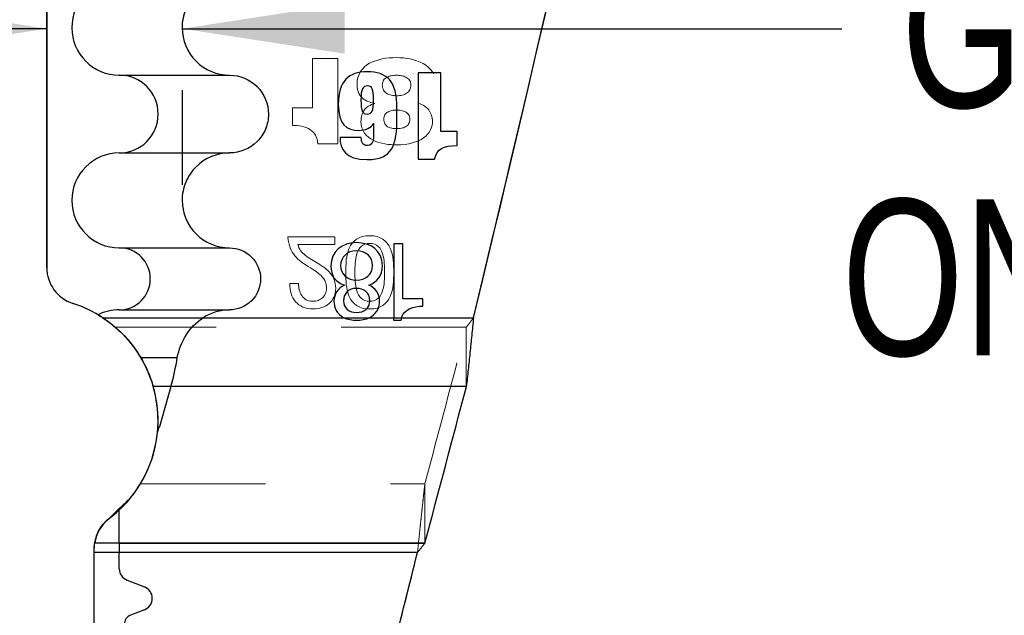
# Model space of a CAD drawing. Header units: inches. Extents: x 0.1 to 87.3, y 0.1 to 33.9.
# Tile 167 of 174: x 70.855 to 71.643, y 24.661 to 25.138. Entities that reach past the tile are written whole.
import ezdxf

# ---------------------------------------------------------------- set-up
doc = ezdxf.new("R2010")
doc.units = ezdxf.units.IN
doc.header["$MEASUREMENT"] = 0
doc.linetypes.add('HIDDEN', pattern=[0.075, 0.05, -0.025])
doc.layers.add('NOTES', color=5, linetype='Continuous')
doc.styles.add('SLDTEXTSTYLE0', font='TXT', dxfattribs={"width": 0.75})
doc.dimstyles.new('SLDDIMSTYLE2', dxfattribs={"dimtxt": 0.125, "dimasz": 0.13, "dimexe": 0, "dimexo": 0.0625, "dimgap": 0.03125, "dimtad": 0, "dimtih": 1, "dimtoh": 1, "dimdec": 4, "dimrnd": 1e-09, "dimzin": 12, "dimdsep": 46, "dimtxsty": 'SLDTEXTSTYLE0', "dimsah": 1, "dimcen": 0.09, "dimadec": 0, "dimazin": 3, "dimtfac": 1, "dimtdec": 4, "dimtmove": 0, "dimatfit": 0, "dimfxl": 1, "dimfrac": 2, "dimtolj": 1, "dimtzin": 12, "dimarcsym": 0})
doc.dimstyles.new('SLDDIMSTYLE5', dxfattribs={"dimtxt": 0.125, "dimasz": 0.13, "dimexe": 0, "dimexo": 0.0625, "dimgap": 0.03125, "dimtad": 0, "dimtih": 1, "dimtoh": 1, "dimdec": 4, "dimrnd": 1e-09, "dimzin": 4, "dimdsep": 46, "dimtxsty": 'SLDTEXTSTYLE0', "dimsah": 1, "dimcen": 0.09, "dimadec": 0, "dimazin": 1, "dimtfac": 1, "dimtdec": 4, "dimtmove": 0, "dimatfit": 0, "dimfxl": 1, "dimfrac": 2, "dimtolj": 1, "dimtzin": 12, "dimarcsym": 0})

# ---------------------------------------------------------------- blocks, each defined once
blk = doc.blocks.new('_D_20')
at = {"layer": 'NOTES'}
for p, q in [((70.87659, 25.44882), (70.44067, 25.44882)), ((70.89659, 25.44882), (71.14659, 25.44882)), ((70.89659, 25.39954), (70.89659, 25.32382))]:
    blk.add_line(p, q, dxfattribs=at)
for points in [[(70.87659, 25.44882), (70.74659, 25.46882), (70.74659, 25.42882)], [(70.89659, 25.44882), (71.02659, 25.42882), (71.02659, 25.46882)]]:
    blk.add_solid(points, dxfattribs=at)
at = {"layer": 'NOTES', "char_height": 0.125, "attachment_point": 1, "style": 'SLDTEXTSTYLE0'}
for s, insert in [('.0200', (69.34901, 25.90761)), ('MINUS ~.012"', (69.04267, 25.70917)), ('OF BREAK CONDITION', (68.67297, 25.51074)), ('GRIND STOCK', (68.97861, 25.3123)), ('(.008" MIN)', (69.12783, 25.11386))]:
    blk.add_mtext(s, dxfattribs=dict(at, insert=insert))
blk = doc.blocks.new('_D_21')
at = {"layer": 'NOTES'}
for p, q in [((70.87659, 25.13064), (70.62659, 25.13064)), ((70.98481, 25.13064), (71.51254, 25.13064)), ((70.98481, 25.08143), (70.98481, 25.00564))]:
    blk.add_line(p, q, dxfattribs=at)
for points in [[(70.87659, 25.13064), (70.74659, 25.15064), (70.74659, 25.11064)], [(70.98481, 25.13064), (71.11481, 25.11064), (71.11481, 25.15064)]]:
    blk.add_solid(points, dxfattribs=at)
at = {"layer": 'NOTES', "char_height": 0.125, "attachment_point": 1, "style": 'SLDTEXTSTYLE0'}
for s, insert in [('.1082', (71.90733, 25.39099)), ('GRIND STOCK', (71.56003, 25.19255)), ('ON SHEAR SIDE', (71.51254, 24.99412))]:
    blk.add_mtext(s, dxfattribs=dict(at, insert=insert))

msp = doc.modelspace()

# ---------------------------------------------------------------- linework, layer by layer
at = {"color": 7, "linetype": 'Continuous', "lineweight": 25}
for p, q in [((70.87659, 25.6145), (70.87659, 24.9394)), ((70.87659, 24.9394), (70.87659, 25.6145)), ((71.19173, 25.09523), (71.17364, 25.09523)), ((71.17364, 25.09523), (71.17364, 25.02636)), ((71.19173, 25.04834), (71.19173, 25.09523)), ((70.93459, 25.09343), (71.0228, 25.09343)), ((71.13778, 25.05467), (71.13797, 25.05467)), ((71.20476, 25.04834), (71.19173, 25.04834)), ((71.20476, 25.03706), (71.20476, 25.04834)), ((71.12806, 25.04359), (71.11113, 25.04359)), ((70.93459, 25.03123), (71.0228, 25.03123)), ((71.17364, 25.02636), (71.18667, 25.02636)), ((70.93459, 24.95524), (71.0228, 24.95524)), ((71.1615, 24.95838), (71.15415, 24.95838)), ((71.15415, 24.95838), (71.15415, 24.8993)), ((71.1615, 24.91444), (71.1615, 24.95838)), ((71.17742, 24.91444), (71.1615, 24.91444)), ((71.17742, 24.90856), (71.17742, 24.91444)), ((70.93459, 24.90564), (71.0228, 24.90564)), ((70.9214, 24.8993), (71.21791, 24.8993)), ((71.00153, 24.8993), (71.11421, 24.8993)), ((71.11421, 24.8993), (71.13462, 24.8993)), ((71.13462, 24.8993), (71.15415, 24.8993)), ((71.15415, 24.8993), (71.16033, 24.8993)), ((71.15977, 24.89705), (71.15415, 24.89705)), ((71.16033, 24.8993), (71.21791, 24.8993)), ((70.95177, 24.86744), (70.98096, 24.86744)), ((71.21217, 24.84426), (70.96177, 24.84426)), ((70.97587, 24.84426), (70.96664, 24.81197)), ((71.21217, 24.84426), (70.97587, 24.84426)), ((70.96544, 24.81197), (70.96664, 24.81197)), ((70.9265, 24.73866), (70.93286, 24.74517)), ((70.93459, 24.7189), (70.93459, 24.74549)), ((71.179, 24.7189), (70.91488, 24.7189)), ((70.93459, 24.7189), (71.179, 24.7189)), ((70.93459, 24.7189), (70.93459, 24.71147)), ((70.91459, 24.71147), (70.91459, 24.71473)), ((70.91459, 24.71147), (70.91459, 24.71473)), ((70.91459, 24.54239), (70.91459, 24.71147)), ((71.17311, 24.71147), (70.91459, 24.71147)), ((70.91459, 24.54239), (70.91459, 24.71147)), ((70.93459, 24.71147), (70.91459, 24.71147)), ((71.17311, 24.71147), (70.93459, 24.71147)), ((70.93459, 24.69852), (70.93459, 24.71147)), ((70.94084, 24.68936), (70.95467, 24.68394)), ((70.9547, 24.66563), (70.9435, 24.6612))]:
    msp.add_line(p, q, dxfattribs=at)
at = {"color": 7, "linetype": 'HIDDEN', "lineweight": 18}
for p, q in [((71.1095, 25.10672), (71.08909, 25.10672)), ((71.08909, 25.10672), (71.08909, 25.06739)), ((71.08909, 25.10672), (71.08909, 25.06739)), ((71.1095, 25.10672), (71.08909, 25.10672)), ((71.1095, 25.03844), (71.1095, 25.10672)), ((71.1095, 25.03844), (71.1095, 25.10672)), ((71.13894, 25.0709), (71.13894, 25.07072)), ((71.13894, 25.0709), (71.13894, 25.07072)), ((71.17399, 25.07072), (71.17399, 25.0709)), ((71.17399, 25.07072), (71.17399, 25.0709)), ((71.08909, 25.06739), (71.07311, 25.06739)), ((71.07311, 25.06739), (71.07311, 25.05326)), ((71.07311, 25.06739), (71.07311, 25.05326)), ((71.08909, 25.06739), (71.07311, 25.06739)), ((71.09343, 25.03844), (71.1095, 25.03844)), ((71.09343, 25.03844), (71.1095, 25.03844)), ((71.10709, 24.96398), (71.06946, 24.96398)), ((71.10709, 24.96398), (71.06946, 24.96398)), ((71.10709, 24.9579), (71.10709, 24.96398)), ((71.10709, 24.9579), (71.10709, 24.96398)), ((71.07751, 24.9579), (71.10709, 24.9579)), ((71.07751, 24.9579), (71.10709, 24.9579)), ((71.078, 24.92677), (71.07109, 24.92677)), ((71.078, 24.92677), (71.07109, 24.92677)), ((70.9214, 24.8993), (71.21791, 24.8993)), ((70.9214, 24.8993), (71.21791, 24.8993)), ((71.21217, 24.89187), (70.93125, 24.89187)), ((71.21217, 24.89187), (70.93125, 24.89187)), ((71.21217, 24.84426), (71.21217, 24.89187)), ((71.21217, 24.84426), (71.21217, 24.89187)), ((70.95153, 24.7665), (71.179, 24.7665)), ((70.95153, 24.7665), (71.179, 24.7665)), ((71.179, 24.7189), (71.179, 24.7665)), ((71.179, 24.7189), (71.179, 24.7665)), ((71.17311, 24.71147), (70.93459, 24.71147)), ((71.17311, 24.71147), (70.93459, 24.71147))]:
    msp.add_line(p, q, dxfattribs=at)
at = {"color": 7, "linetype": 'Continuous', "lineweight": 25}
for centre, radius, start, end in [((44.42832, 31.36607), 27.55906, 346.428925, 350.611434), ((44.42832, 31.36607), 27.55906, 346.428925, 350.564485), ((70.93459, 25.13143), 0.03799, 90, 270), ((70.93459, 25.06233), 0.0311, 270, 90), ((70.93459, 24.99324), 0.03799, 90, 270), ((70.93459, 24.93044), 0.0248, 270, 90), ((70.90659, 24.9394), 0.03, 179.99999, 252.11214), ((70.90659, 24.9394), 0.03, 179.99999, 252.11214), ((70.86715, 24.81718), 0.09843, 56.55244, 72.11214), ((70.86715, 24.81718), 0.09843, 56.55244, 72.11214), ((70.9348, 24.86603), 0.03961, 90.30546, 115.7653), ((70.86715, 24.81718), 0.09843, 30.70807, 49.3605), ((70.86715, 24.81718), 0.09843, 356.96558, 30.70807), ((70.86715, 24.81718), 0.09843, 307.08395, 15.97311), ((48.03331, 30.9109), 23.95963, 345.022805, 345.332906), ((48.03331, 30.9109), 23.95963, 345.022805, 345.332906), ((70.86715, 24.81718), 0.09843, 313.24951, 354.43121), ((70.94459, 24.71473), 0.03, 127.08395, 171.99932), ((44.42832, 31.36111), 27.55906, 345.782558, 346.037489), ((44.42832, 31.36111), 27.55906, 345.868489, 346.037489), ((70.94443, 24.69852), 0.00984, 180, 248.61032), ((70.95108, 24.67478), 0.00984, 291.58419, 68.61235), ((70.9464, 24.65388), 0.00787, 111.58245, 247.30332)]:
    msp.add_arc(centre, radius, start, end, dxfattribs=at)
at = {"color": 7, "linetype": 'HIDDEN', "lineweight": 18}
msp.add_arc((48.03331, 30.9585), 23.95963, 345.022805, 345.332906, dxfattribs=at)
msp.add_arc((48.03331, 30.9585), 23.95963, 345.022805, 345.332906, dxfattribs=at)
at = {"color": 7, "linetype": 'Continuous', "lineweight": 25}
for centre, major_axis, ratio, start_param, end_param in [((70.88143, 24.8993), (0, 0.14567), 0.700208, 4.324926, 4.491872), ((70.91858, 24.81197), (0.04729, 0.01958), 0.722249, 5.652226, 5.762713)]:
    msp.add_ellipse(centre, major_axis=major_axis, ratio=ratio, start_param=start_param, end_param=end_param, dxfattribs=at)
for points, knots in [([(71.0228, 25.16942), (71.01283, 25.16942), (71.00297, 25.16532), (70.99242, 25.15478), (70.98961, 25.15057), (70.9858, 25.14136), (70.98481, 25.13639), (70.98481, 25.12149), (70.9889, 25.1116), (71.00297, 25.09753), (71.01283, 25.09343), (71.0228, 25.09343)], [0, 0, 0, 0, 0.25, 0.25, 0.375, 0.375, 0.5, 0.5, 0.75, 0.75, 1, 1, 1, 1]), ([(71.11113, 25.04359), (71.11123, 25.03444), (71.11511, 25.02587), (71.13293, 25.02587), (71.15345, 25.02587), (71.15665, 25.03794), (71.15665, 25.05915), (71.15665, 25.06171), (71.15665, 25.06427), (71.15665, 25.06684), (71.15665, 25.08931), (71.14858, 25.09611), (71.13281, 25.09611), (71.11803, 25.09611), (71.10977, 25.08882), (71.10977, 25.07013), (71.10977, 25.05399), (71.11639, 25.04922), (71.12621, 25.04922), (71.13146, 25.04922), (71.13622, 25.05137), (71.13778, 25.05467)], [0.2307692, 0.2307692, 0.2307692, 0.2307692, 0.3076923, 0.3076923, 0.3076923, 0.3846154, 0.3846154, 0.3846154, 0.4615385, 0.4615385, 0.4615385, 0.5384615, 0.5384615, 0.5384615, 0.6153846, 0.6153846, 0.6153846, 0.6923077, 0.6923077, 0.6923077, 0.7692308, 0.7692308, 0.7692308, 0.7692308]), ([(71.0228, 25.09343), (71.03099, 25.09343), (71.0391, 25.09005), (71.05062, 25.07846), (71.05394, 25.0703), (71.05389, 25.05816), (71.05307, 25.05411), (71.04994, 25.04659), (71.04765, 25.04318), (71.03897, 25.03453), (71.03099, 25.03123), (71.0228, 25.03123)], [0, 0, 0, 0, 0.25, 0.25, 0.5, 0.5, 0.625, 0.625, 0.75, 0.75, 1, 1, 1, 1]), ([(71.13293, 25.06226), (71.12913, 25.06226), (71.12786, 25.06469), (71.12786, 25.07354), (71.12786, 25.0824), (71.12952, 25.08483), (71.13293, 25.08483), (71.13672, 25.08483), (71.13797, 25.0824), (71.13797, 25.07354), (71.13797, 25.06469), (71.13632, 25.06226), (71.13293, 25.06226)], [0, 0, 0, 0, 0.25, 0.25, 0.25, 0.5, 0.5, 0.5, 0.75, 0.75, 0.75, 1, 1, 1, 1]), ([(71.13797, 25.05467), (71.13797, 25.05101), (71.13797, 25.04735), (71.13797, 25.04368), (71.13797, 25.0393), (71.13565, 25.03716), (71.13302, 25.03716)], [0.8461538, 0.8461538, 0.8461538, 0.8461538, 0.9230769, 0.9230769, 0.9230769, 1, 1, 1, 1]), ([(71.0228, 25.03123), (71.01283, 25.03123), (71.00297, 25.02713), (70.99242, 25.01659), (70.98961, 25.01238), (70.9858, 25.00318), (70.98481, 24.99821), (70.98481, 24.9833), (70.9889, 24.97341), (71.00297, 24.95934), (71.01283, 24.95524), (71.0228, 24.95524)], [0, 0, 0, 0, 0.25, 0.25, 0.375, 0.375, 0.5, 0.5, 0.75, 0.75, 1, 1, 1, 1]), ([(71.0228, 24.95524), (71.02934, 24.95524), (71.0358, 24.95255), (71.04499, 24.94331), (71.04763, 24.9368), (71.04758, 24.92388), (71.04493, 24.91747), (71.03569, 24.90827), (71.02934, 24.90564), (71.0228, 24.90564)], [0, 0, 0, 0, 0.25, 0.25, 0.5, 0.5, 0.75, 0.75, 1, 1, 1, 1]), ([(71.145, 24.94074), (71.145, 24.95328), (71.13592, 24.95942), (71.12414, 24.95942), (71.11282, 24.95942), (71.10382, 24.95258), (71.10382, 24.94074), (71.10382, 24.93312), (71.10737, 24.92776), (71.11472, 24.92543)], [0, 0, 0, 0, 0.125, 0.125, 0.125, 0.25, 0.25, 0.25, 0.375, 0.375, 0.375, 0.375]), ([(71.12423, 24.92932), (71.11732, 24.92932), (71.11161, 24.93433), (71.11161, 24.941), (71.11161, 24.94783), (71.11679, 24.95293), (71.12414, 24.95293), (71.13177, 24.95293), (71.13722, 24.94844), (71.13722, 24.94108), (71.13722, 24.93399), (71.1315, 24.92932), (71.12423, 24.92932)], [0, 0, 0, 0, 0.25, 0.25, 0.25, 0.5, 0.5, 0.5, 0.75, 0.75, 0.75, 1, 1, 1, 1]), ([(71.11472, 24.92543), (71.10971, 24.92318), (71.10625, 24.91816), (71.10625, 24.9127), (71.10625, 24.90747), (71.1086, 24.9022), (71.11421, 24.8993)], [0.375, 0.375, 0.375, 0.375, 0.5, 0.5, 0.5, 0.5840462, 0.5840462, 0.5840462, 0.5840462]), ([(71.13506, 24.91296), (71.13506, 24.90683), (71.13021, 24.90354), (71.12433, 24.90354), (71.11836, 24.90354), (71.11402, 24.90683), (71.11402, 24.91296), (71.11402, 24.9192), (71.11836, 24.92283), (71.12414, 24.92283), (71.13021, 24.92283), (71.13506, 24.91971), (71.13506, 24.91296)], [0, 0, 0, 0, 0.25, 0.25, 0.25, 0.5, 0.5, 0.5, 0.75, 0.75, 0.75, 1, 1, 1, 1]), ([(71.13462, 24.8993), (71.13947, 24.90181), (71.14284, 24.90636), (71.14284, 24.9127), (71.14284, 24.91824), (71.13937, 24.92335), (71.13428, 24.92543)], [0.6715588, 0.6715588, 0.6715588, 0.6715588, 0.75, 0.75, 0.75, 0.875, 0.875, 0.875, 0.875]), ([(70.91758, 24.9017), (70.92226, 24.89891), (70.92775, 24.89513), (70.93637, 24.88726), (70.93934, 24.88425), (70.94542, 24.87703), (70.94855, 24.87287), (70.95177, 24.86744)], [0, 0, 0, 0, 0.5, 0.5, 0.75, 0.75, 1, 1, 1, 1]), ([(70.9214, 24.8993), (70.92638, 24.89602), (70.93098, 24.89233), (70.93948, 24.88419), (70.9434, 24.87968), (70.95029, 24.87018), (70.95324, 24.86522), (70.95823, 24.85492), (70.96026, 24.84954), (70.96177, 24.84426)], [0, 0, 0, 0, 0.25, 0.25, 0.5, 0.5, 0.75, 0.75, 1, 1, 1, 1]), ([(70.98096, 24.86744), (70.98217, 24.87372), (70.98453, 24.87987), (70.99144, 24.89089), (70.99602, 24.89575), (71.00153, 24.8993)], [0, 0, 0, 0, 0.5, 0.5, 1, 1, 1, 1]), ([(71.13462, 24.8993), (71.13146, 24.89767), (71.12792, 24.89701), (71.12093, 24.89709), (71.11736, 24.89767), (71.11421, 24.8993)], [0, 0, 0, 0, 0.5, 0.5, 1, 1, 1, 1]), ([(71.21791, 24.8993), (71.21768, 24.89695), (71.2172, 24.89225), (71.21648, 24.88521), (71.21576, 24.8782), (71.21505, 24.87125), (71.21433, 24.86436), (71.21361, 24.85755), (71.21289, 24.85083), (71.21241, 24.84645), (71.21217, 24.84426)], [0, 0, 0, 0, 0.12501, 0.250016, 0.37502, 0.500022, 0.62502, 0.750016, 0.87501, 1, 1, 1, 1]), ([(71.21791, 24.8993), (71.21768, 24.89695), (71.2172, 24.89225), (71.21648, 24.88521), (71.21576, 24.8782), (71.21505, 24.87125), (71.21433, 24.86436), (71.21361, 24.85755), (71.21289, 24.85083), (71.21241, 24.84645), (71.21217, 24.84426)], [0, 0, 0, 0, 0.12501, 0.250016, 0.37502, 0.500022, 0.62502, 0.750016, 0.87501, 1, 1, 1, 1]), ([(71.179, 24.7189), (71.17851, 24.71831), (71.17753, 24.71712), (71.17606, 24.71526), (71.17458, 24.71337), (71.1736, 24.7121), (71.17311, 24.71147)], [0, 0, 0, 0, 0.249888, 0.49985, 0.749888, 1, 1, 1, 1]), ([(71.179, 24.7189), (71.17851, 24.71831), (71.17753, 24.71712), (71.17606, 24.71526), (71.17458, 24.71337), (71.1736, 24.7121), (71.17311, 24.71147)], [0, 0, 0, 0, 0.249888, 0.49985, 0.749888, 1, 1, 1, 1])]:
    msp.add_open_spline(points, degree=3, knots=knots, dxfattribs=at)
at = {"color": 7, "linetype": 'HIDDEN', "lineweight": 18}
for points, knots in [([(71.13894, 25.0709), (71.13384, 25.0718), (71.12475, 25.07425), (71.12475, 25.08592), (71.12475, 25.10251), (71.14099, 25.1075), (71.15631, 25.1075), (71.17072, 25.1075), (71.18798, 25.1021), (71.18798, 25.08592), (71.18798, 25.07749), (71.18185, 25.0717), (71.17399, 25.0709)], [0.2, 0.2, 0.2, 0.2, 0.3, 0.3, 0.3, 0.4, 0.4, 0.4, 0.5, 0.5, 0.5, 0.6, 0.6, 0.6, 0.6]), ([(71.13894, 25.0709), (71.13384, 25.0718), (71.12475, 25.07425), (71.12475, 25.08592), (71.12475, 25.10251), (71.14099, 25.1075), (71.15631, 25.1075), (71.17072, 25.1075), (71.18798, 25.1021), (71.18798, 25.08592), (71.18798, 25.07749), (71.18185, 25.0717), (71.17399, 25.0709)], [0.2, 0.2, 0.2, 0.2, 0.3, 0.3, 0.3, 0.4, 0.4, 0.4, 0.5, 0.5, 0.5, 0.6, 0.6, 0.6, 0.6]), ([(71.13894, 25.0709), (71.13384, 25.0718), (71.12475, 25.07425), (71.12475, 25.08592), (71.12475, 25.10251), (71.14099, 25.1075), (71.15631, 25.1075), (71.17072, 25.1075), (71.18798, 25.1021), (71.18798, 25.08592), (71.18798, 25.07749), (71.18185, 25.0717), (71.17399, 25.0709)], [0.2, 0.2, 0.2, 0.2, 0.3, 0.3, 0.3, 0.4, 0.4, 0.4, 0.5, 0.5, 0.5, 0.6, 0.6, 0.6, 0.6]), ([(71.15631, 25.09338), (71.16132, 25.09338), (71.16774, 25.09171), (71.16774, 25.08582), (71.16774, 25.07924), (71.16264, 25.077), (71.15651, 25.077), (71.1506, 25.077), (71.14498, 25.07896), (71.14498, 25.08582), (71.14498, 25.09171), (71.1512, 25.09338), (71.15631, 25.09338)], [0, 0, 0, 0, 0.25, 0.25, 0.25, 0.5, 0.5, 0.5, 0.75, 0.75, 0.75, 1, 1, 1, 1]), ([(71.15631, 25.09338), (71.1512, 25.09338), (71.14498, 25.09171), (71.14498, 25.08582), (71.14498, 25.07896), (71.1506, 25.077), (71.15651, 25.077), (71.16264, 25.077), (71.16774, 25.07924), (71.16774, 25.08582), (71.16774, 25.09171), (71.16132, 25.09338), (71.15631, 25.09338)], [0, 0, 0, 0, 0.25, 0.25, 0.25, 0.5, 0.5, 0.5, 0.75, 0.75, 0.75, 1, 1, 1, 1]), ([(71.15631, 25.09338), (71.16132, 25.09338), (71.16774, 25.09171), (71.16774, 25.08582), (71.16774, 25.07924), (71.16264, 25.077), (71.15651, 25.077), (71.1506, 25.077), (71.14498, 25.07896), (71.14498, 25.08582), (71.14498, 25.09171), (71.1512, 25.09338), (71.15631, 25.09338)], [0, 0, 0, 0, 0.25, 0.25, 0.25, 0.5, 0.5, 0.5, 0.75, 0.75, 0.75, 1, 1, 1, 1]), ([(71.17399, 25.07072), (71.18072, 25.06925), (71.18512, 25.06345), (71.18512, 25.0564), (71.18512, 25.04649), (71.17582, 25.03765), (71.15631, 25.03765), (71.14457, 25.03765), (71.12791, 25.04138), (71.12791, 25.0564)], [0.7, 0.7, 0.7, 0.7, 0.8, 0.8, 0.8, 0.9, 0.9, 0.9, 1, 1, 1, 1]), ([(71.17399, 25.07072), (71.18072, 25.06925), (71.18512, 25.06345), (71.18512, 25.0564), (71.18512, 25.04649), (71.17582, 25.03765), (71.15631, 25.03765), (71.14457, 25.03765), (71.12791, 25.04138), (71.12791, 25.0564)], [0.7, 0.7, 0.7, 0.7, 0.8, 0.8, 0.8, 0.9, 0.9, 0.9, 1, 1, 1, 1]), ([(71.17399, 25.07072), (71.18072, 25.06925), (71.18512, 25.06345), (71.18512, 25.0564), (71.18512, 25.04649), (71.17582, 25.03765), (71.15631, 25.03765), (71.14457, 25.03765), (71.12791, 25.04138), (71.12791, 25.0564)], [0.7, 0.7, 0.7, 0.7, 0.8, 0.8, 0.8, 0.9, 0.9, 0.9, 1, 1, 1, 1]), ([(71.16694, 25.05835), (71.16694, 25.05188), (71.16163, 25.05071), (71.15631, 25.05071), (71.15101, 25.05071), (71.14611, 25.05218), (71.14611, 25.05835), (71.14611, 25.06375), (71.1513, 25.06552), (71.1562, 25.06552), (71.16122, 25.06552), (71.16694, 25.06404), (71.16694, 25.05835)], [0, 0, 0, 0, 0.25, 0.25, 0.25, 0.5, 0.5, 0.5, 0.75, 0.75, 0.75, 1, 1, 1, 1]), ([(71.16694, 25.05835), (71.16694, 25.06404), (71.16122, 25.06552), (71.1562, 25.06552), (71.1513, 25.06552), (71.14611, 25.06375), (71.14611, 25.05835), (71.14611, 25.05218), (71.15101, 25.05071), (71.15631, 25.05071), (71.16163, 25.05071), (71.16694, 25.05188), (71.16694, 25.05835)], [0, 0, 0, 0, 0.25, 0.25, 0.25, 0.5, 0.5, 0.5, 0.75, 0.75, 0.75, 1, 1, 1, 1]), ([(71.16694, 25.05835), (71.16694, 25.05188), (71.16163, 25.05071), (71.15631, 25.05071), (71.15101, 25.05071), (71.14611, 25.05218), (71.14611, 25.05835), (71.14611, 25.06375), (71.1513, 25.06552), (71.1562, 25.06552), (71.16122, 25.06552), (71.16694, 25.06404), (71.16694, 25.05835)], [0, 0, 0, 0, 0.25, 0.25, 0.25, 0.5, 0.5, 0.5, 0.75, 0.75, 0.75, 1, 1, 1, 1]), ([(71.1349, 24.96496), (71.11687, 24.96496), (71.11572, 24.94838), (71.11572, 24.93571), (71.11572, 24.92295), (71.11687, 24.90637), (71.1349, 24.90637), (71.15294, 24.90637), (71.15408, 24.92295), (71.15408, 24.93571), (71.15408, 24.94838), (71.15294, 24.96496), (71.1349, 24.96496)], [0, 0, 0, 0, 0.25, 0.25, 0.25, 0.5, 0.5, 0.5, 0.75, 0.75, 0.75, 1, 1, 1, 1]), ([(71.1349, 24.96496), (71.15294, 24.96496), (71.15408, 24.94838), (71.15408, 24.93571), (71.15408, 24.92295), (71.15294, 24.90637), (71.1349, 24.90637), (71.11687, 24.90637), (71.11572, 24.92295), (71.11572, 24.93571), (71.11572, 24.94838), (71.11687, 24.96496), (71.1349, 24.96496)], [0, 0, 0, 0, 0.25, 0.25, 0.25, 0.5, 0.5, 0.5, 0.75, 0.75, 0.75, 1, 1, 1, 1]), ([(71.1349, 24.96496), (71.11687, 24.96496), (71.11572, 24.94838), (71.11572, 24.93571), (71.11572, 24.92295), (71.11687, 24.90637), (71.1349, 24.90637), (71.15294, 24.90637), (71.15408, 24.92295), (71.15408, 24.93571), (71.15408, 24.94838), (71.15294, 24.96496), (71.1349, 24.96496)], [0, 0, 0, 0, 0.25, 0.25, 0.25, 0.5, 0.5, 0.5, 0.75, 0.75, 0.75, 1, 1, 1, 1]), ([(71.1349, 24.91247), (71.12312, 24.91247), (71.12304, 24.92709), (71.12304, 24.93562), (71.12304, 24.94424), (71.12312, 24.95886), (71.1349, 24.95886), (71.14668, 24.95886), (71.14676, 24.94424), (71.14676, 24.93562), (71.14676, 24.92709), (71.14668, 24.91247), (71.1349, 24.91247)], [0, 0, 0, 0, 0.25, 0.25, 0.25, 0.5, 0.5, 0.5, 0.75, 0.75, 0.75, 1, 1, 1, 1]), ([(71.1349, 24.91247), (71.14668, 24.91247), (71.14676, 24.92709), (71.14676, 24.93562), (71.14676, 24.94424), (71.14668, 24.95886), (71.1349, 24.95886), (71.12312, 24.95886), (71.12304, 24.94424), (71.12304, 24.93562), (71.12304, 24.92709), (71.12312, 24.91247), (71.1349, 24.91247)], [0, 0, 0, 0, 0.25, 0.25, 0.25, 0.5, 0.5, 0.5, 0.75, 0.75, 0.75, 1, 1, 1, 1]), ([(71.1349, 24.91247), (71.12312, 24.91247), (71.12304, 24.92709), (71.12304, 24.93562), (71.12304, 24.94424), (71.12312, 24.95886), (71.1349, 24.95886), (71.14668, 24.95886), (71.14676, 24.94424), (71.14676, 24.93562), (71.14676, 24.92709), (71.14668, 24.91247), (71.1349, 24.91247)], [0, 0, 0, 0, 0.25, 0.25, 0.25, 0.5, 0.5, 0.5, 0.75, 0.75, 0.75, 1, 1, 1, 1]), ([(71.09368, 24.94269), (71.10084, 24.93822), (71.10767, 24.93311), (71.10767, 24.92295), (71.10767, 24.91222), (71.09969, 24.90637), (71.08962, 24.90637), (71.07743, 24.90637), (71.07052, 24.91507), (71.07109, 24.92677)], [0.4166667, 0.4166667, 0.4166667, 0.4166667, 0.5, 0.5, 0.5, 0.5833333, 0.5833333, 0.5833333, 0.6666667, 0.6666667, 0.6666667, 0.6666667]), ([(71.09368, 24.94269), (71.10084, 24.93822), (71.10767, 24.93311), (71.10767, 24.92295), (71.10767, 24.91222), (71.09969, 24.90637), (71.08962, 24.90637), (71.07743, 24.90637), (71.07052, 24.91507), (71.07109, 24.92677)], [0.4166667, 0.4166667, 0.4166667, 0.4166667, 0.5, 0.5, 0.5, 0.5833333, 0.5833333, 0.5833333, 0.6666667, 0.6666667, 0.6666667, 0.6666667]), ([(71.09368, 24.94269), (71.10084, 24.93822), (71.10767, 24.93311), (71.10767, 24.92295), (71.10767, 24.91222), (71.09969, 24.90637), (71.08962, 24.90637), (71.07743, 24.90637), (71.07052, 24.91507), (71.07109, 24.92677)], [0.4166667, 0.4166667, 0.4166667, 0.4166667, 0.5, 0.5, 0.5, 0.5833333, 0.5833333, 0.5833333, 0.6666667, 0.6666667, 0.6666667, 0.6666667]), ([(71.078, 24.92677), (71.07776, 24.91985), (71.08117, 24.91247), (71.08921, 24.91247), (71.09531, 24.91247), (71.10035, 24.9166), (71.10035, 24.92286), (71.10035, 24.93083), (71.09539, 24.93441), (71.08564, 24.94042)], [0.75, 0.75, 0.75, 0.75, 0.8333333, 0.8333333, 0.8333333, 0.9166667, 0.9166667, 0.9166667, 1, 1, 1, 1]), ([(71.078, 24.92677), (71.07776, 24.91985), (71.08117, 24.91247), (71.08921, 24.91247), (71.09531, 24.91247), (71.10035, 24.9166), (71.10035, 24.92286), (71.10035, 24.93083), (71.09539, 24.93441), (71.08564, 24.94042)], [0.75, 0.75, 0.75, 0.75, 0.8333333, 0.8333333, 0.8333333, 0.9166667, 0.9166667, 0.9166667, 1, 1, 1, 1]), ([(71.078, 24.92677), (71.07776, 24.91985), (71.08117, 24.91247), (71.08921, 24.91247), (71.09531, 24.91247), (71.10035, 24.9166), (71.10035, 24.92286), (71.10035, 24.93083), (71.09539, 24.93441), (71.08564, 24.94042)], [0.75, 0.75, 0.75, 0.75, 0.8333333, 0.8333333, 0.8333333, 0.9166667, 0.9166667, 0.9166667, 1, 1, 1, 1]), ([(71.21791, 24.8993), (71.21744, 24.89867), (71.21648, 24.8974), (71.21505, 24.89551), (71.21361, 24.89365), (71.21265, 24.89246), (71.21217, 24.89187)], [0, 0, 0, 0, 0.249889, 0.499851, 0.749889, 1, 1, 1, 1]), ([(71.21791, 24.8993), (71.21744, 24.89867), (71.21648, 24.8974), (71.21505, 24.89551), (71.21361, 24.89365), (71.21265, 24.89246), (71.21217, 24.89187)], [0, 0, 0, 0, 0.249889, 0.499851, 0.749889, 1, 1, 1, 1]), ([(70.93286, 24.74517), (70.93796, 24.74976), (70.94521, 24.75629), (70.95009, 24.76418), (70.95153, 24.7665)], [0, 0, 0, 0, 0.705133, 1, 1, 1, 1]), ([(71.179, 24.7665), (71.17875, 24.76431), (71.17826, 24.75993), (71.17753, 24.75322), (71.17679, 24.74641), (71.17606, 24.73952), (71.17532, 24.73256), (71.17458, 24.72556), (71.17385, 24.71852), (71.17335, 24.71382), (71.17311, 24.71147)], [0, 0, 0, 0, 0.1250098, 0.2500168, 0.375021, 0.5000224, 0.625021, 0.7500168, 0.8750098, 1, 1, 1, 1]), ([(71.179, 24.7665), (71.17875, 24.76431), (71.17826, 24.75993), (71.17753, 24.75322), (71.17679, 24.74641), (71.17606, 24.73952), (71.17532, 24.73256), (71.17458, 24.72556), (71.17385, 24.71852), (71.17335, 24.71382), (71.17311, 24.71147)], [0, 0, 0, 0, 0.1250098, 0.2500168, 0.375021, 0.5000224, 0.625021, 0.7500168, 0.8750098, 1, 1, 1, 1])]:
    msp.add_open_spline(points, degree=3, knots=knots, dxfattribs=at)
for points in [[(71.12791, 25.0564), (71.12791, 25.06375), (71.1314, 25.06876), (71.13894, 25.07072)], [(71.12791, 25.0564), (71.12791, 25.06375), (71.1314, 25.06876), (71.13894, 25.07072)], [(71.12791, 25.0564), (71.12791, 25.06375), (71.1314, 25.06876), (71.13894, 25.07072)], [(71.09343, 25.03844), (71.09283, 25.04973), (71.08302, 25.05345), (71.07311, 25.05326)], [(71.09343, 25.03844), (71.09283, 25.04973), (71.08302, 25.05345), (71.07311, 25.05326)], [(71.09343, 25.03844), (71.09283, 25.04973), (71.08302, 25.05345), (71.07311, 25.05326)], [(71.08564, 24.94042), (71.07751, 24.94546), (71.0706, 24.95034), (71.06946, 24.96398)], [(71.08564, 24.94042), (71.07751, 24.94546), (71.0706, 24.95034), (71.06946, 24.96398)], [(71.08564, 24.94042), (71.07751, 24.94546), (71.0706, 24.95034), (71.06946, 24.96398)], [(71.08564, 24.94042), (71.07751, 24.94546), (71.0706, 24.95034), (71.06946, 24.96398)], [(71.07751, 24.9579), (71.0789, 24.95074), (71.08646, 24.94708), (71.09368, 24.94269)], [(71.07751, 24.9579), (71.0789, 24.95074), (71.08646, 24.94708), (71.09368, 24.94269)], [(71.07751, 24.9579), (71.0789, 24.95074), (71.08646, 24.94708), (71.09368, 24.94269)]]:
    msp.add_open_spline(points, degree=3, dxfattribs=at)
at = {"color": 7, "linetype": 'Continuous', "lineweight": 25}
for points in [[(71.12942, 25.03852), (71.12855, 25.0396), (71.12815, 25.04125), (71.12806, 25.04359)], [(71.13302, 25.03716), (71.13137, 25.03716), (71.13019, 25.03755), (71.12942, 25.03852)], [(71.18667, 25.02636), (71.18899, 25.03473), (71.19366, 25.03695), (71.20476, 25.03706)], [(71.13428, 24.92543), (71.1411, 24.92785), (71.145, 24.93347), (71.145, 24.94074)], [(71.0228, 24.90564), (71.01528, 24.9056), (71.00785, 24.90339), (71.00153, 24.8993)], [(71.16033, 24.8993), (71.16275, 24.90668), (71.16977, 24.90856), (71.17742, 24.90856)], [(71.15415, 24.89705), (71.15415, 24.8978), (71.15415, 24.89855), (71.15415, 24.8993)], [(71.16033, 24.8993), (71.16009, 24.89857), (71.15991, 24.89781), (71.15977, 24.89705)], [(70.96544, 24.81197), (70.96536, 24.81051), (70.96525, 24.80906), (70.96511, 24.80763)], [(70.91459, 24.71473), (70.91459, 24.72408), (70.91908, 24.73306), (70.9265, 24.73866)], [(70.91459, 24.71473), (70.91459, 24.71617), (70.91469, 24.71756), (70.91488, 24.7189)]]:
    msp.add_open_spline(points, degree=3, dxfattribs=at)

# ---------------------------------------------------------------- dimensions: what is measured, and where the dimension line sits
at = {"layer": 'NOTES'}
for base, p1, p2, text, dimstyle, picture, middle in [((70.89659, 25.44882), (70.87659, 25.6145), (70.89659, 25.44954), '<>\\PMINUS ~.012"\\POF BREAK CONDITION\\PGRIND STOCK \\P(.008" MIN)\\P', 'SLDDIMSTYLE5', '_D_20', (69.55682, 25.44882)), ((70.98481, 25.13064), (70.87659, 24.9394), (70.98481, 25.13143), '<>\\PGRIND STOCK\\PON SHEAR SIDE', 'SLDDIMSTYLE2', '_D_21', (72.11515, 25.13064))]:
    dim = msp.add_linear_dim(base=base, p1=p1, p2=p2, angle=359.99999, text=text, dimstyle=dimstyle, dxfattribs=at)
    dim.commit()
    dim.dimension.update_dxf_attribs({"geometry": picture, "text_midpoint": middle, "dimtype": 160})

doc.saveas('drawing.dxf')
